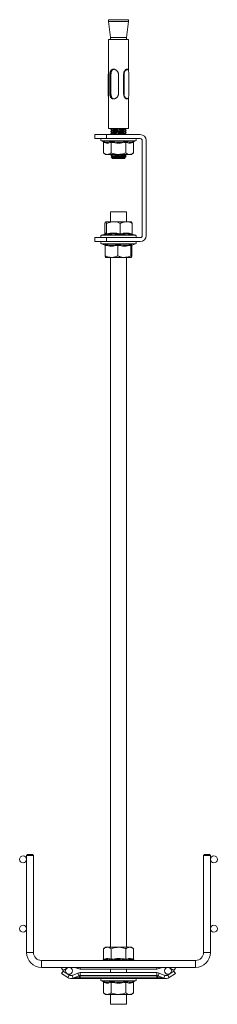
# Model space of a CAD drawing. Header units: millimetres. Extents: x 23 to 823, y -1198 to -144.
# Tile 4 of 5: x 43 to 143, y -641 to -144. Entities that reach past the tile are written whole.
import ezdxf

# ---------------------------------------------------------------- set-up
doc = ezdxf.new("R2010")
doc.units = ezdxf.units.MM

msp = doc.modelspace()

# ---------------------------------------------------------------- linework, layer by layer
at = {"color": 7, "linetype": 'Continuous', "lineweight": 15}
for p, q in [((88.03, -144.04), (88.03, -145.04)), ((88.03, -144.04), (90.78, -144.04)), ((90.78, -144.04), (98.03, -144.04)), ((98.03, -145.04), (98.03, -144.04)), ((88.03, -145.04), (89.01, -153.04)), ((98.03, -145.04), (88.03, -145.04)), ((97.05, -153.04), (98.03, -145.04)), ((88.03, -154.04), (88.03, -199.04)), ((98.03, -154.04), (88.03, -154.04)), ((97.05, -153.04), (89.01, -153.04)), ((89.03, -153.04), (89.03, -154.04)), ((97.03, -154.04), (97.03, -153.04)), ((98.03, -169.63), (98.03, -154.04)), ((87.84, -171.56), (87.84, -181.54)), ((87.92, -171.54), (88.03, -171.54)), ((87.92, -171.54), (87.92, -181.54)), ((88.68, -181.54), (88.68, -171.54)), ((88.68, -171.54), (89.23, -171.54)), ((89.23, -181.54), (89.23, -171.54)), ((92.99, -171.54), (92.99, -181.54)), ((95.59, -171.54), (95.59, -181.54)), ((95.59, -171.54), (95.71, -171.54)), ((95.71, -181.54), (95.71, -171.54)), ((97.37, -169.04), (97.34, -169.04)), ((98.22, -181.53), (98.22, -171.55)), ((98.22, -181.53), (98.22, -171.55)), ((87.92, -181.54), (88.03, -181.54)), ((88.68, -181.54), (89.23, -181.54)), ((95.59, -181.54), (95.71, -181.54)), ((98.03, -199.04), (98.03, -183.45)), ((97.34, -184.04), (97.37, -184.04)), ((81.03, -204.04), (81.03, -202.04)), ((81.03, -202.04), (87.03, -202.04)), ((87.03, -202.04), (87.03, -204.04)), ((104.03, -202.04), (87.03, -202.04)), ((98.03, -199.04), (88.03, -199.04)), ((89.94, -201.96), (89.79, -202.04)), ((96.88, -202.04), (96.99, -201.98)), ((87.03, -204.04), (81.03, -204.04)), ((84.49, -205.24), (85.13, -205.48)), ((85.52, -205.98), (85.52, -211.24)), ((87.03, -204.04), (104.03, -204.04)), ((89.28, -205.98), (89.28, -211.24)), ((96.78, -205.98), (96.78, -211.24)), ((100.54, -205.98), (100.54, -211.24)), ((100.93, -205.48), (101.57, -205.24)), ((105.03, -205.04), (105.03, -253.04)), ((107.03, -253.04), (107.03, -205.04)), ((85.52, -211.24), (86.53, -212.04)), ((86.53, -212.04), (87.4, -212.04)), ((93.03, -212.04), (87.4, -212.04)), ((89.33, -213.35), (90.03, -214.04)), ((93.03, -212.04), (98.66, -212.04)), ((96.03, -214.04), (96.41, -213.67)), ((96.4, -213.62), (96.14, -213.47)), ((98.66, -212.04), (99.53, -212.04)), ((99.53, -212.04), (100.54, -211.24)), ((90.03, -214.04), (91.68, -214.04)), ((91.68, -214.04), (96.03, -214.04)), ((89.03, -241.04), (89.03, -246.04)), ((89.03, -241.04), (93.03, -241.04)), ((93.03, -241.04), (97.03, -241.04)), ((97.03, -246.04), (97.03, -241.04)), ((86.12, -252.11), (86.12, -246.84)), ((90.49, -246.04), (86.58, -246.04)), ((87.04, -252.11), (87.04, -246.84)), ((96.94, -246.04), (90.49, -246.04)), ((93.95, -252.11), (93.95, -246.84)), ((96.94, -246.04), (99.53, -246.04)), ((99.94, -252.11), (99.94, -246.84)), ((86.16, -252.24), (84.49, -252.84)), ((86.09, -252.26), (86.12, -252.11)), ((101.57, -252.84), (99.96, -252.26)), ((100.02, -252.39), (100.03, -252.41)), ((100.03, -252.41), (100.04, -252.43)), ((81.03, -256.04), (81.03, -254.04)), ((81.03, -254.04), (87.03, -254.04)), ((87.03, -256.04), (81.03, -256.04)), ((84.49, -257.24), (86.19, -257.86)), ((86.33, -257.98), (86.33, -263.24)), ((87.03, -254.04), (87.03, -256.04)), ((104.03, -254.04), (87.03, -254.04)), ((104.03, -256.04), (87.03, -256.04)), ((92.62, -257.98), (92.62, -263.24)), ((99.31, -257.98), (99.31, -263.24)), ((99.73, -257.98), (99.73, -263.24)), ((99.87, -257.86), (101.57, -257.24)), ((86.54, -264.04), (89.47, -264.04)), ((89.03, -264.04), (89.03, -612.24)), ((89.47, -264.04), (95.96, -264.04)), ((95.96, -264.04), (99.52, -264.04)), ((97.03, -612.24), (97.03, -264.04)), ((47.03, -565.42), (46.53, -565.92)), ((46.53, -565.92), (46.53, -614.89)), ((50.03, -565.92), (46.53, -565.92)), ((47.03, -565.42), (49.53, -565.42)), ((50.03, -565.92), (49.53, -565.42)), ((50.03, -614.89), (50.03, -565.92)), ((136.53, -565.42), (136.03, -565.92)), ((136.03, -565.92), (136.03, -614.89)), ((139.53, -565.92), (136.03, -565.92)), ((136.53, -565.42), (139.03, -565.42)), ((139.53, -565.92), (139.03, -565.42)), ((139.53, -614.89), (139.53, -565.92)), ((86.53, -612.24), (85.52, -613.04)), ((85.52, -618.3), (85.52, -613.04)), ((87.4, -612.24), (86.53, -612.24)), ((93.03, -612.24), (87.4, -612.24)), ((89.28, -618.3), (89.28, -613.04)), ((93.03, -612.24), (98.66, -612.24)), ((96.78, -618.3), (96.78, -613.04)), ((99.53, -612.24), (98.66, -612.24)), ((100.54, -613.04), (99.53, -612.24)), ((100.54, -618.3), (100.54, -613.04)), ((132.03, -618.89), (54.03, -618.89)), ((85.13, -618.8), (84.89, -618.89)), ((101.17, -618.89), (100.93, -618.8)), ((54.03, -622.39), (132.03, -622.39)), ((64.21, -622.74), (64.76, -622.39)), ((64.21, -622.74), (65.03, -624)), ((64.21, -625.54), (65.03, -624.28)), ((64.21, -625.54), (67.33, -627.56)), ((65.03, -624), (67.51, -622.39)), ((65.03, -624.28), (68.15, -626.31)), ((69.53, -626.44), (72.44, -625.26)), ((70.88, -622.39), (72.44, -623.02)), ((73, -626.65), (72.44, -625.26)), ((73.56, -623.24), (112.5, -623.24)), ((73.56, -625.04), (73.56, -626.54)), ((73.56, -625.04), (112.5, -625.04)), ((89.03, -623.24), (89.03, -625.04)), ((97.03, -625.04), (97.03, -623.24)), ((112.5, -626.54), (112.5, -625.04)), ((113.62, -625.26), (113.06, -626.65)), ((113.62, -623.02), (115.18, -622.39)), ((113.62, -625.26), (116.53, -626.44)), ((117.91, -626.31), (121.03, -624.28)), ((118.55, -622.39), (121.03, -624)), ((118.73, -627.56), (121.85, -625.54)), ((121.03, -624), (121.85, -622.74)), ((121.03, -624.28), (121.85, -625.54)), ((121.3, -622.39), (121.85, -622.74)), ((67.33, -627.56), (68.15, -626.31)), ((69.77, -628.04), (69.09, -628.04)), ((69.53, -626.44), (70.09, -627.83)), ((73.16, -628.04), (69.77, -628.04)), ((70.09, -627.83), (73, -626.65)), ((70.09, -627.83), (70.12, -627.9)), ((73.56, -628.04), (73.16, -628.04)), ((73.26, -627.31), (73.56, -627.29)), ((73.56, -626.54), (112.5, -626.54)), ((73.56, -626.54), (73.56, -627.29)), ((73.56, -627.29), (112.5, -627.29)), ((73.56, -627.29), (73.56, -628.04)), ((89.54, -628.04), (73.56, -628.04)), ((84.49, -629.24), (85.13, -629.48)), ((85.52, -629.98), (85.52, -635.24)), ((89.28, -629.98), (89.28, -635.24)), ((93.03, -628.04), (89.54, -628.04)), ((96.52, -628.04), (93.03, -628.04)), ((112.5, -628.04), (96.52, -628.04)), ((96.78, -629.98), (96.78, -635.24)), ((100.54, -629.98), (100.54, -635.24)), ((100.93, -629.48), (101.57, -629.24)), ((112.5, -626.54), (112.5, -627.29)), ((112.5, -627.29), (112.8, -627.31)), ((112.5, -627.29), (112.5, -628.04)), ((112.9, -628.04), (112.5, -628.04)), ((116.29, -628.04), (112.9, -628.04)), ((113.06, -626.65), (115.97, -627.83)), ((115.97, -627.83), (115.94, -627.9)), ((115.97, -627.83), (116.53, -626.44)), ((117.91, -626.31), (118.73, -627.56)), ((85.52, -635.24), (86.53, -636.04)), ((86.53, -636.04), (87.4, -636.04)), ((93.03, -636.04), (87.4, -636.04)), ((89.03, -636.04), (89.03, -641.04)), ((93.03, -636.04), (98.66, -636.04)), ((97.03, -641.04), (97.03, -636.04)), ((98.66, -636.04), (99.53, -636.04)), ((99.53, -636.04), (100.54, -635.24)), ((89.03, -641.04), (93.03, -641.04)), ((93.03, -641.04), (97.03, -641.04))]:
    msp.add_line(p, q, dxfattribs=at)
at = {"color": 8, "linetype": 'Continuous', "lineweight": 15}
for p, q in [((93.03, -205.24), (84.49, -205.24)), ((101.57, -205.24), (93.03, -205.24)), ((84.49, -252.84), (98.17, -252.84)), ((98.17, -252.84), (101.57, -252.84)), ((100, -252.33), (100.3, -252.61)), ((101.57, -257.24), (84.49, -257.24)), ((50.03, -614.89), (46.53, -614.89)), ((136.03, -614.89), (139.53, -614.89)), ((54.03, -618.89), (54.03, -622.39)), ((132.03, -618.89), (132.03, -622.39)), ((72.44, -623.02), (72.69, -622.39)), ((73.56, -622.39), (73.56, -623.24)), ((112.5, -623.24), (112.5, -622.39)), ((113.37, -622.39), (113.62, -623.02)), ((93.03, -629.24), (84.49, -629.24)), ((101.57, -629.24), (93.03, -629.24))]:
    msp.add_line(p, q, dxfattribs=at)
at = {"color": 7, "linetype": 'Continuous', "lineweight": 15, "flags": 128}
for points in [[(95.87, -171.56), (95.87, -171.86), (95.87, -173.06), (95.87, -177.86), (95.87, -181.54)], [(70.12, -627.9), (70.53, -627.82), (71.06, -627.72), (71.71, -627.6), (72.45, -627.46), (73.26, -627.31)], [(73, -626.65), (73, -626.67), (73.02, -626.7), (73.04, -626.76), (73.07, -626.84), (73.11, -626.93), (73.16, -627.05), (73.21, -627.18), (73.26, -627.31)], [(113.06, -626.65), (113.06, -626.67), (113.04, -626.7), (113.02, -626.76), (112.99, -626.84), (112.95, -626.93), (112.9, -627.05), (112.85, -627.18), (112.8, -627.31)], [(112.8, -627.31), (113.61, -627.46), (114.35, -627.6), (115, -627.72), (115.53, -627.82), (115.94, -627.9)]]:
    msp.add_lwpolyline(points, dxfattribs=at)
at = {"color": 7, "linetype": 'Continuous', "lineweight": 15}
for centre in [(44.78, -567.92), (141.28, -567.92), (44.78, -602.92), (141.28, -602.92), (68.03, -624.14), (118.03, -624.14)]:
    msp.add_circle(centre, 1.75, dxfattribs=at)
for centre, radius, start, end in [((104.03, -205.04), 3, 0, 90), ((84.7, -204.66), 0.619, 90, 250), ((101.36, -204.66), 0.619, 290, 90), ((104.03, -205.04), 1, 0, 90), ((84.7, -253.43), 0.619, 110, 270), ((101.36, -253.43), 0.619, 270, 70), ((104.03, -253.04), 3, 270, 0), ((104.03, -253.04), 1, 270, 0), ((84.7, -256.66), 0.619, 90, 250), ((101.36, -256.66), 0.619, 290, 90), ((54.03, -614.89), 7.5, 180, 270), ((54.03, -614.89), 4, 180, 270), ((132.03, -614.89), 4, 270, 0), ((132.03, -614.89), 7.5, 270, 0), ((73.56, -620.24), 3, 248, 270), ((73.56, -628.04), 3, 90, 112), ((112.5, -620.24), 3, 270, 292), ((112.5, -628.04), 3, 68, 90), ((68.97, -625.05), 3, 237, 292), ((68.97, -625.05), 1.5, 237, 292), ((69.76, -627.53), 0.516, 271.3924, 313.9532), ((73.56, -628.04), 1.5, 90, 112), ((71.73, -627.46), 1.54, 337.7064, 5.4477), ((84.7, -628.66), 0.619, 90, 250), ((101.36, -628.66), 0.619, 290, 90), ((112.5, -628.04), 1.5, 68, 90), ((114.33, -627.46), 1.54, 174.5438, 202.3021), ((116.3, -627.53), 0.516, 226.0471, 268.609), ((117.09, -625.05), 3, 248, 303), ((117.09, -625.05), 1.5, 248, 303)]:
    msp.add_arc(centre, radius, start, end, dxfattribs=at)
for points, knots in [([(88.03, -169.78), (88.03, -169.78), (88.02, -169.83), (88, -169.93), (87.98, -170.09), (87.96, -170.27), (87.94, -170.47), (87.93, -170.71), (87.92, -170.98), (87.92, -171.26), (87.92, -171.45), (87.92, -171.54)], [0, 0, 0, 0, 0.0035153, 0.1066574, 0.2104743, 0.316527, 0.4234042, 0.5634739, 0.7058827, 0.8527, 1, 1, 1, 1]), ([(88.68, -171.54), (88.68, -171.48), (88.68, -171.29), (88.71, -171.03), (88.75, -170.78), (88.8, -170.54), (88.87, -170.31), (88.95, -170.1), (89.06, -169.88), (89.19, -169.69), (89.34, -169.52), (89.49, -169.37), (89.69, -169.24), (89.9, -169.14), (90.13, -169.08), (90.36, -169.04), (90.59, -169.04), (90.84, -169.07), (91.07, -169.12), (91.3, -169.2), (91.52, -169.3), (91.74, -169.43), (91.95, -169.58), (92.16, -169.75), (92.36, -169.95), (92.52, -170.16), (92.61, -170.3), (92.72, -170.47), (92.82, -170.7), (92.91, -170.95), (92.95, -171.14), (92.97, -171.26), (92.98, -171.39), (92.99, -171.48), (92.99, -171.54)], [0, 0, 0, 0, 0.024013, 0.072961, 0.097941, 0.121956, 0.170699, 0.195462, 0.221462, 0.274229, 0.301054, 0.32868, 0.37549, 0.413792, 0.439413, 0.482867, 0.518446, 0.541914, 0.589642, 0.613945, 0.637799, 0.686201, 0.710784, 0.73689, 0.789887, 0.816836, 0.835251, 0.853666, 0.891326, 0.929663, 0.952885, 0.964547, 0.976107, 1, 1, 1, 1]), ([(89.23, -171.54), (89.23, -171.48), (89.23, -171.3), (89.25, -171.05), (89.28, -170.81), (89.32, -170.58), (89.37, -170.36), (89.44, -170.16), (89.53, -169.95), (89.64, -169.75), (89.76, -169.59), (89.85, -169.49), (89.96, -169.38), (90.12, -169.26), (90.31, -169.17), (90.52, -169.09), (90.65, -169.07), (90.73, -169.06)], [0, 0, 0, 0, 0.0487057, 0.1481311, 0.1989344, 0.2476285, 0.3463901, 0.3964864, 0.4513835, 0.5626941, 0.6192053, 0.659638, 0.7000746, 0.7828538, 0.8671784, 0.9217738, 1, 1, 1, 1]), ([(97.34, -169.05), (97.34, -169.05), (97.26, -169.03), (97.07, -169.09), (96.77, -169.22), (96.47, -169.46), (96.18, -169.77), (95.93, -170.15), (95.67, -170.73), (95.62, -171.22), (95.59, -171.54)], [0, 0, 0, 0, 0.00229, 0.12776, 0.25244, 0.377828, 0.50299, 0.628007, 0.753358, 1, 1, 1, 1]), ([(95.71, -171.54), (95.75, -171.17), (95.81, -170.52), (96.25, -169.75), (96.73, -169.27), (97.21, -169.02), (97.6, -169.05), (97.82, -169.19), (97.88, -169.36), (97.88, -169.38)], [0, 0, 0, 0, 0.215959, 0.373389, 0.530839, 0.686038, 0.833941, 0.981298, 1, 1, 1, 1]), ([(95.71, -171.54), (95.72, -171.55), (95.75, -171.55), (95.79, -171.55), (95.83, -171.55), (95.85, -171.56), (95.87, -171.56)], [0, 0, 0, 0, 0.249565, 0.499302, 0.70855, 1, 1, 1, 1]), ([(98.22, -171.55), (98.22, -171.44), (98.21, -171.08), (98.2, -170.47), (98.14, -169.87), (97.99, -169.42), (97.72, -169.19), (97.34, -169.18), (96.87, -169.4), (96.41, -169.86), (95.97, -170.57), (95.91, -171.2), (95.87, -171.56)], [0, 0, 0, 0, 0.046904, 0.143913, 0.247597, 0.345737, 0.444363, 0.543845, 0.647815, 0.752457, 0.856204, 1, 1, 1, 1]), ([(98.22, -171.55), (98.22, -171.55), (98.22, -171.55), (98.22, -171.55), (98.22, -171.55)], [0, 0, 0, 0, 0.678632, 1, 1, 1, 1]), ([(88.03, -183.46), (88, -183.38), (87.9, -183.16), (87.86, -182.61), (87.85, -182.01), (87.84, -181.65), (87.84, -181.54)], [0, 0, 0, 0, 0.192396, 0.530601, 0.847016, 1, 1, 1, 1]), ([(87.84, -181.54), (87.84, -181.54), (87.84, -181.54), (87.84, -181.54), (87.85, -181.54), (87.88, -181.54), (87.9, -181.54), (87.92, -181.54)], [0, 0, 0, 0, 0.043621, 0.089527, 0.39322, 0.696527, 1, 1, 1, 1]), ([(87.92, -181.54), (87.92, -181.66), (87.92, -181.91), (87.93, -182.28), (87.94, -182.65), (87.97, -183), (88, -183.22), (88.03, -183.31), (88.03, -183.31)], [0, 0, 0, 0, 0.18549, 0.37962, 0.577015, 0.784191, 0.998367, 1, 1, 1, 1]), ([(92.99, -181.54), (92.99, -181.61), (92.98, -181.74), (92.96, -181.93), (92.91, -182.12), (92.83, -182.37), (92.72, -182.61), (92.59, -182.83), (92.47, -182.99), (92.34, -183.15), (92.2, -183.3), (92.04, -183.44), (91.82, -183.61), (91.55, -183.77), (91.29, -183.89), (91.03, -183.97), (90.78, -184.03), (90.54, -184.05), (90.3, -184.04), (90.1, -184.01), (89.91, -183.95), (89.72, -183.86), (89.55, -183.76), (89.39, -183.63), (89.28, -183.51), (89.18, -183.38), (89.08, -183.24), (89, -183.08), (88.89, -182.85), (88.8, -182.57), (88.74, -182.3), (88.7, -182.03), (88.68, -181.8), (88.68, -181.61), (88.68, -181.54)], [0, 0, 0, 0, 0.02402, 0.048419, 0.073008, 0.097988, 0.146281, 0.170743, 0.195505, 0.221506, 0.247827, 0.274315, 0.301139, 0.35208, 0.394661, 0.413863, 0.46112, 0.500664, 0.518498, 0.565727, 0.589695, 0.614, 0.661961, 0.686253, 0.710835, 0.736942, 0.763376, 0.78998, 0.816929, 0.8725, 0.91049, 0.92971, 0.976107, 1, 1, 1, 1]), ([(90.75, -184.03), (90.69, -184.02), (90.58, -184.01), (90.43, -183.97), (90.25, -183.9), (90.09, -183.8), (89.94, -183.69), (89.84, -183.59), (89.74, -183.47), (89.65, -183.34), (89.56, -183.2), (89.46, -182.99), (89.37, -182.72), (89.31, -182.44), (89.26, -182.19), (89.23, -181.91), (89.23, -181.67), (89.23, -181.54)], [0, 0, 0, 0, 0.0542082, 0.102862, 0.1522086, 0.2487111, 0.2975591, 0.3469618, 0.4008402, 0.4553598, 0.5101763, 0.5656307, 0.6864598, 0.7690192, 0.8107881, 0.9043427, 1, 1, 1, 1]), ([(95.59, -181.54), (95.63, -181.87), (95.68, -182.37), (95.94, -182.95), (96.19, -183.33), (96.48, -183.64), (96.78, -183.87), (97.08, -184.02), (97.25, -184.04), (97.34, -184.04)], [0, 0, 0, 0, 0.250543, 0.375979, 0.501124, 0.626374, 0.751993, 0.877111, 1, 1, 1, 1]), ([(97.87, -183.71), (97.87, -183.74), (97.8, -183.92), (97.56, -184.05), (97.16, -184.05), (96.7, -183.8), (96.24, -183.32), (95.88, -182.68), (95.76, -182.04), (95.72, -181.66), (95.71, -181.54)], [0, 0, 0, 0, 0.023584, 0.1794, 0.327895, 0.475841, 0.623974, 0.782463, 0.929948, 1, 1, 1, 1]), ([(95.71, -181.54), (95.73, -181.54), (95.76, -181.54), (95.81, -181.54), (95.84, -181.54), (95.86, -181.54), (95.87, -181.54), (95.87, -181.54)], [0, 0, 0, 0, 0.303441, 0.60676, 0.910544, 0.956507, 1, 1, 1, 1]), ([(95.87, -181.54), (95.88, -181.65), (95.91, -182.01), (96.03, -182.62), (96.4, -183.22), (96.85, -183.66), (97.3, -183.9), (97.69, -183.91), (97.98, -183.69), (98.14, -183.23), (98.21, -182.52), (98.21, -181.89), (98.22, -181.53)], [0, 0, 0, 0, 0.046904, 0.143915, 0.247606, 0.345741, 0.444368, 0.543851, 0.647823, 0.752465, 0.856219, 1, 1, 1, 1]), ([(89.79, -199.04), (89.69, -199.1), (89.45, -199.24), (89.21, -199.38), (89.07, -199.46)], [0, 0, 0, 0, 0.39724, 1, 1, 1, 1]), ([(89.94, -199.96), (89.79, -200.04), (89.5, -200.21), (89.21, -200.38), (89.07, -200.46)], [0, 0, 0, 0, 0.499835, 1, 1, 1, 1]), ([(89.94, -200.96), (89.79, -201.04), (89.5, -201.21), (89.21, -201.38), (89.07, -201.46)], [0, 0, 0, 0, 0.499805, 1, 1, 1, 1]), ([(89.08, -199.48), (89.22, -199.57), (89.5, -199.73), (89.78, -199.89), (89.92, -199.97)], [0, 0, 0, 0, 0.51659, 1, 1, 1, 1]), ([(89.08, -200.48), (89.22, -200.57), (89.5, -200.73), (89.78, -200.89), (89.92, -200.97)], [0, 0, 0, 0, 0.516574, 1, 1, 1, 1]), ([(89.08, -201.48), (89.22, -201.57), (89.5, -201.73), (89.78, -201.89), (89.92, -201.97)], [0, 0, 0, 0, 0.516574, 1, 1, 1, 1]), ([(89.13, -199.46), (89.15, -199.45), (89.2, -199.41), (89.96, -199.36), (91.2, -199.29), (92.73, -199.23), (94.16, -199.18), (95.31, -199.13), (96.09, -199.08), (96.43, -199.06), (96.57, -199.04)], [0, 0, 0, 0, 0.1025739, 0.2519737, 0.401373, 0.5507708, 0.7001688, 0.8077516, 0.9170247, 1, 1, 1, 1]), ([(89.13, -200.46), (89.15, -200.45), (89.2, -200.41), (89.96, -200.36), (91.2, -200.29), (92.73, -200.23), (94.16, -200.18), (95.31, -200.13), (96.09, -200.08), (96.7, -200.04), (97.05, -200), (96.98, -199.98), (96.98, -199.98)], [0, 0, 0, 0, 0.089013, 0.218662, 0.34831, 0.477957, 0.607605, 0.700965, 0.795791, 0.867797, 0.997445, 1, 1, 1, 1]), ([(89.13, -201.46), (89.15, -201.45), (89.2, -201.41), (89.96, -201.36), (91.2, -201.29), (92.73, -201.23), (94.16, -201.18), (95.31, -201.13), (96.09, -201.08), (96.7, -201.04), (97.05, -201), (96.98, -200.98), (96.98, -200.98)], [0, 0, 0, 0, 0.089013, 0.218662, 0.34831, 0.477957, 0.607605, 0.700965, 0.795791, 0.867797, 0.997445, 1, 1, 1, 1]), ([(89.97, -199.96), (89.96, -199.95), (89.96, -199.94), (90.15, -199.91), (90.62, -199.86), (91.6, -199.79), (92.8, -199.73), (94.03, -199.67), (95.1, -199.61), (95.89, -199.54), (96.04, -199.5), (96.12, -199.48)], [0, 0, 0, 0, 0.030061, 0.084129, 0.215298, 0.346467, 0.477635, 0.608804, 0.739972, 0.87114, 1, 1, 1, 1]), ([(89.97, -200.96), (89.96, -200.95), (89.96, -200.94), (90.15, -200.91), (90.62, -200.86), (91.6, -200.79), (92.8, -200.73), (94.03, -200.67), (95.1, -200.61), (95.89, -200.54), (96.04, -200.5), (96.12, -200.48)], [0, 0, 0, 0, 0.030061, 0.084129, 0.215298, 0.346466, 0.477635, 0.608804, 0.739972, 0.87114, 1, 1, 1, 1]), ([(89.97, -201.96), (89.96, -201.95), (89.96, -201.94), (90.15, -201.91), (90.62, -201.86), (91.6, -201.79), (92.8, -201.73), (94.03, -201.67), (95.1, -201.61), (95.89, -201.54), (96.04, -201.5), (96.12, -201.48)], [0, 0, 0, 0, 0.030061, 0.08413, 0.215299, 0.346467, 0.477635, 0.608803, 0.739972, 0.87114, 1, 1, 1, 1]), ([(96.12, -199.48), (96.26, -199.4), (96.52, -199.25), (96.77, -199.11), (96.88, -199.04)], [0, 0, 0, 0, 0.572307, 1, 1, 1, 1]), ([(96.12, -200.48), (96.26, -200.4), (96.55, -200.23), (96.84, -200.06), (96.99, -199.98)], [0, 0, 0, 0, 0.499822, 1, 1, 1, 1]), ([(96.12, -201.48), (96.26, -201.4), (96.55, -201.23), (96.84, -201.06), (96.99, -200.98)], [0, 0, 0, 0, 0.499822, 1, 1, 1, 1]), ([(96.98, -199.96), (96.84, -199.87), (96.56, -199.71), (96.28, -199.55), (96.14, -199.47)], [0, 0, 0, 0, 0.517908, 1, 1, 1, 1]), ([(96.98, -200.96), (96.84, -200.87), (96.56, -200.71), (96.28, -200.55), (96.14, -200.47)], [0, 0, 0, 0, 0.517908, 1, 1, 1, 1]), ([(96.98, -201.96), (96.84, -201.87), (96.56, -201.71), (96.28, -201.55), (96.14, -201.47)], [0, 0, 0, 0, 0.517893, 1, 1, 1, 1]), ([(96.57, -202.04), (96.81, -202.02), (97.05, -202), (96.98, -201.98), (96.98, -201.98)], [0, 0, 0, 0, 0.9806742, 1, 1, 1, 1]), ([(85.13, -205.48), (85.29, -205.54), (86.1, -205.81), (87.44, -205.99), (88.57, -205.64), (89.08, -205.48)], [0, 0, 0, 0, 0.120963, 0.606826, 1, 1, 1, 1]), ([(85.13, -205.48), (85.14, -205.48), (85.19, -205.5), (85.3, -205.56), (85.42, -205.68), (85.51, -205.82), (85.52, -205.93), (85.52, -205.98)], [0, 0, 0, 0, 0.006863, 0.267578, 0.52861, 0.763806, 1, 1, 1, 1]), ([(89.28, -205.98), (88.66, -206.15), (87.41, -206.5), (86.16, -206.15), (85.52, -205.98)], [0, 0, 0, 0, 0.492172, 1, 1, 1, 1]), ([(89.08, -205.48), (89.4, -205.54), (90.98, -205.81), (93.64, -205.99), (95.95, -205.64), (96.98, -205.48)], [0, 0, 0, 0, 0.120964, 0.606824, 1, 1, 1, 1]), ([(89.28, -205.98), (89.27, -205.93), (89.27, -205.82), (89.23, -205.68), (89.16, -205.56), (89.11, -205.5), (89.08, -205.48), (89.08, -205.48)], [0, 0, 0, 0, 0.236197, 0.471378, 0.732418, 0.99315, 1, 1, 1, 1]), ([(96.78, -205.98), (95.55, -206.15), (93.05, -206.5), (90.55, -206.15), (89.28, -205.98)], [0, 0, 0, 0, 0.492169, 1, 1, 1, 1]), ([(96.78, -205.98), (96.79, -205.93), (96.79, -205.82), (96.83, -205.68), (96.9, -205.56), (96.95, -205.5), (96.98, -205.48), (96.98, -205.48)], [0, 0, 0, 0, 0.236193, 0.471376, 0.732412, 0.99314, 1, 1, 1, 1]), ([(100.54, -205.98), (99.92, -206.15), (98.67, -206.5), (97.42, -206.15), (96.78, -205.98)], [0, 0, 0, 0, 0.492169, 1, 1, 1, 1]), ([(96.98, -205.48), (97.13, -205.54), (97.91, -205.81), (99.23, -205.99), (100.4, -205.64), (100.93, -205.48)], [0, 0, 0, 0, 0.120963, 0.606825, 1, 1, 1, 1]), ([(100.54, -205.98), (100.54, -205.93), (100.55, -205.82), (100.64, -205.68), (100.76, -205.56), (100.87, -205.5), (100.92, -205.48), (100.93, -205.48)], [0, 0, 0, 0, 0.236193, 0.471377, 0.732424, 0.993137, 1, 1, 1, 1]), ([(85.52, -211.24), (85.79, -211.44), (86.32, -211.82), (86.96, -212.03), (87.32, -212.04), (87.4, -212.04)], [0, 0, 0, 0, 0.434797, 0.879849, 1, 1, 1, 1]), ([(87.4, -212.04), (87.9, -211.94), (88.54, -211.81), (89.14, -211.35), (89.28, -211.24)], [0, 0, 0, 0, 0.769007, 1, 1, 1, 1]), ([(89.94, -211.96), (89.79, -212.04), (89.5, -212.21), (89.21, -212.38), (89.07, -212.46)], [0, 0, 0, 0, 0.499805, 1, 1, 1, 1]), ([(89.08, -212.48), (89.22, -212.57), (89.5, -212.73), (89.78, -212.89), (89.92, -212.97)], [0, 0, 0, 0, 0.516574, 1, 1, 1, 1]), ([(89.13, -212.46), (89.15, -212.45), (89.2, -212.41), (89.96, -212.36), (91.2, -212.29), (92.73, -212.23), (94.16, -212.17), (95.31, -212.13), (96.09, -212.08), (96.43, -212.06), (96.57, -212.04)], [0, 0, 0, 0, 0.1025739, 0.2519737, 0.401373, 0.5507708, 0.700169, 0.8077516, 0.9170247, 1, 1, 1, 1]), ([(93.03, -212.04), (92.87, -212.04), (91.68, -212.02), (90.41, -211.69), (89.36, -211.28), (89.28, -211.24)], [0, 0, 0, 0, 0.127942, 0.927354, 1, 1, 1, 1]), ([(96.11, -213.08), (95.78, -213.09), (95.14, -213.11), (93.86, -213.15), (92.52, -213.18), (91.26, -213.22), (90.22, -213.25), (89.55, -213.29), (89.26, -213.31), (89.34, -213.32), (89.35, -213.33)], [0, 0, 0, 0, 0.140949, 0.281909, 0.422024, 0.560146, 0.698321, 0.833616, 0.968954, 1, 1, 1, 1]), ([(89.94, -212.96), (89.79, -213.04), (89.59, -213.16), (89.38, -213.28), (89.32, -213.32)], [0, 0, 0, 0, 0.706596, 1, 1, 1, 1]), ([(89.97, -212.96), (89.96, -212.95), (89.96, -212.94), (90.15, -212.91), (90.62, -212.86), (91.6, -212.79), (92.8, -212.73), (94.03, -212.67), (95.1, -212.61), (95.89, -212.55), (96.04, -212.5), (96.12, -212.48)], [0, 0, 0, 0, 0.030061, 0.08413, 0.215298, 0.346467, 0.477635, 0.608804, 0.739973, 0.87114, 1, 1, 1, 1]), ([(89.97, -213.94), (90.02, -213.91), (90.11, -213.83), (90.67, -213.7), (91.51, -213.58), (92.59, -213.46), (93.79, -213.33), (95.06, -213.21), (95.74, -213.13), (96.11, -213.08)], [0, 0, 0, 0, 0.125074, 0.255355, 0.392056, 0.529246, 0.678022, 0.826657, 1, 1, 1, 1]), ([(89.97, -213.94), (90, -213.94), (90.12, -213.91), (90.63, -213.86), (91.6, -213.79), (92.8, -213.73), (94.03, -213.67), (95.1, -213.61), (95.89, -213.54), (96.04, -213.5), (96.12, -213.48)], [0, 0, 0, 0, 0.0557441, 0.1909784, 0.326212, 0.4614452, 0.5966795, 0.7319134, 0.8671461, 1, 1, 1, 1]), ([(96.4, -213.63), (96.4, -213.64), (96.42, -213.67), (95.97, -213.7), (95.22, -213.73), (94.21, -213.77), (93.1, -213.8), (92, -213.84), (91.04, -213.87), (90.34, -213.9), (90.04, -213.93), (89.98, -213.94), (89.97, -213.94)], [0, 0, 0, 0, 0.096243, 0.210325, 0.324012, 0.435428, 0.546909, 0.656019, 0.7648, 0.872087, 0.978187, 1, 1, 1, 1]), ([(96.78, -211.24), (96.47, -211.36), (95.71, -211.65), (94.46, -211.97), (93.51, -212.02), (93.03, -212.04)], [0, 0, 0, 0, 0.2633219, 0.6276178, 1, 1, 1, 1]), ([(96.11, -213.08), (96.27, -213.07), (96.72, -213.04), (97.05, -213), (96.98, -212.98), (96.98, -212.98)], [0, 0, 0, 0, 0.352609, 0.987489, 1, 1, 1, 1]), ([(96.12, -212.48), (96.26, -212.4), (96.54, -212.24), (96.82, -212.08), (96.95, -212)], [0, 0, 0, 0, 0.5235245, 1, 1, 1, 1]), ([(96.12, -213.48), (96.26, -213.4), (96.55, -213.23), (96.84, -213.06), (96.99, -212.98)], [0, 0, 0, 0, 0.499822, 1, 1, 1, 1]), ([(96.98, -212.96), (96.84, -212.87), (96.56, -212.71), (96.28, -212.55), (96.14, -212.47)], [0, 0, 0, 0, 0.517893, 1, 1, 1, 1]), ([(96.78, -211.24), (97.05, -211.44), (97.58, -211.82), (98.22, -212.03), (98.58, -212.04), (98.66, -212.04)], [0, 0, 0, 0, 0.434795, 0.879846, 1, 1, 1, 1]), ([(98.66, -212.04), (99.15, -211.94), (99.8, -211.81), (100.4, -211.35), (100.54, -211.24)], [0, 0, 0, 0, 0.769009, 1, 1, 1, 1]), ([(86.58, -246.04), (86.46, -246.14), (86.3, -246.27), (86.15, -246.74), (86.12, -246.84)], [0, 0, 0, 0, 0.769007, 1, 1, 1, 1]), ([(87.04, -246.84), (86.97, -246.65), (86.84, -246.27), (86.69, -246.06), (86.6, -246.05), (86.58, -246.04)], [0, 0, 0, 0, 0.434796, 0.879847, 1, 1, 1, 1]), ([(90.49, -246.04), (89.58, -246.14), (88.4, -246.27), (87.29, -246.74), (87.04, -246.84)], [0, 0, 0, 0, 0.7690062, 1, 1, 1, 1]), ([(93.95, -246.84), (93.46, -246.65), (92.48, -246.27), (91.3, -246.06), (90.63, -246.05), (90.49, -246.04)], [0, 0, 0, 0, 0.4347979, 0.8798477, 1, 1, 1, 1]), ([(93.95, -246.84), (94.2, -246.72), (95.16, -246.26), (96.19, -246.14), (96.94, -246.04)], [0, 0, 0, 0, 0.263895, 1, 1, 1, 1]), ([(96.94, -246.04), (97.07, -246.05), (98.02, -246.07), (99.04, -246.4), (99.87, -246.81), (99.94, -246.84)], [0, 0, 0, 0, 0.127944, 0.9273559, 1, 1, 1, 1]), ([(99.48, -246.04), (99.6, -246.14), (99.76, -246.27), (99.91, -246.74), (99.94, -246.84)], [0, 0, 0, 0, 0.769007, 1, 1, 1, 1]), ([(86.12, -252.11), (86.27, -251.94), (86.58, -251.59), (86.88, -251.94), (87.04, -252.11)], [0, 0, 0, 0, 0.4921704, 1, 1, 1, 1]), ([(87.04, -252.11), (87.03, -252.16), (87.02, -252.27), (86.95, -252.41), (86.86, -252.53), (86.77, -252.59), (86.73, -252.61), (86.72, -252.61)], [0, 0, 0, 0, 0.236103, 0.471376, 0.732417, 0.993158, 1, 1, 1, 1]), ([(93.99, -252.61), (93.7, -252.55), (92.84, -252.39), (91.37, -252.22), (89.7, -252.2), (88.15, -252.35), (87.2, -252.52), (86.72, -252.61)], [0, 0, 0, 0, 0.120866, 0.362779, 0.606919, 0.80296, 1, 1, 1, 1]), ([(87.04, -252.11), (88.17, -251.94), (90.47, -251.59), (92.78, -251.94), (93.95, -252.11)], [0, 0, 0, 0, 0.492172, 1, 1, 1, 1]), ([(93.95, -252.11), (94.93, -251.94), (96.93, -251.59), (98.92, -251.94), (99.94, -252.11)], [0, 0, 0, 0, 0.49217, 1, 1, 1, 1]), ([(93.95, -252.11), (93.95, -252.16), (93.95, -252.27), (93.96, -252.41), (93.97, -252.53), (93.99, -252.59), (93.99, -252.61), (93.99, -252.61)], [0, 0, 0, 0, 0.2361107, 0.4713826, 0.7324244, 0.993153, 1, 1, 1, 1]), ([(100.3, -252.61), (100.04, -252.55), (98.77, -252.28), (96.64, -252.1), (94.81, -252.45), (93.99, -252.61)], [0, 0, 0, 0, 0.120965, 0.606826, 1, 1, 1, 1]), ([(99.94, -252.11), (99.94, -252.16), (99.96, -252.27), (100.03, -252.41), (100.15, -252.53), (100.25, -252.59), (100.3, -252.61), (100.3, -252.61)], [0, 0, 0, 0, 0.236108, 0.471377, 0.732419, 0.993139, 1, 1, 1, 1]), ([(85.98, -257.48), (86.25, -257.54), (87.05, -257.7), (88.39, -257.87), (89.91, -257.89), (91.31, -257.74), (92.17, -257.57), (92.59, -257.48)], [0, 0, 0, 0, 0.120862, 0.362777, 0.60692, 0.802958, 1, 1, 1, 1]), ([(85.98, -257.48), (85.99, -257.48), (86.04, -257.5), (86.13, -257.56), (86.24, -257.68), (86.32, -257.82), (86.33, -257.93), (86.33, -257.98)], [0, 0, 0, 0, 0.006849, 0.267578, 0.528613, 0.763889, 1, 1, 1, 1]), ([(92.62, -257.98), (91.59, -258.15), (89.49, -258.5), (87.4, -258.15), (86.33, -257.98)], [0, 0, 0, 0, 0.492173, 1, 1, 1, 1]), ([(92.59, -257.48), (92.87, -257.54), (94.28, -257.81), (96.65, -257.99), (98.72, -257.64), (99.64, -257.48)], [0, 0, 0, 0, 0.120966, 0.606824, 1, 1, 1, 1]), ([(92.59, -257.48), (92.59, -257.48), (92.6, -257.5), (92.6, -257.56), (92.61, -257.68), (92.62, -257.82), (92.62, -257.93), (92.62, -257.98)], [0, 0, 0, 0, 0.006872, 0.267599, 0.528626, 0.763896, 1, 1, 1, 1]), ([(99.31, -257.98), (98.21, -258.15), (95.98, -258.5), (93.75, -258.15), (92.62, -257.98)], [0, 0, 0, 0, 0.492169, 1, 1, 1, 1]), ([(99.64, -257.48), (99.64, -257.48), (99.59, -257.5), (99.5, -257.56), (99.4, -257.68), (99.33, -257.82), (99.32, -257.93), (99.31, -257.98)], [0, 0, 0, 0, 0.006859, 0.267598, 0.528624, 0.76389, 1, 1, 1, 1]), ([(99.73, -257.98), (99.66, -258.15), (99.52, -258.5), (99.38, -258.15), (99.31, -257.98)], [0, 0, 0, 0, 0.49217, 1, 1, 1, 1]), ([(99.69, -257.99), (99.68, -257.97), (99.66, -257.95), (99.82, -257.91), (99.87, -257.9)], [0, 0, 0, 0, 0.721374, 1, 1, 1, 1]), ([(86.33, -263.24), (86.6, -263.37), (87.6, -263.83), (88.68, -263.95), (89.47, -264.04)], [0, 0, 0, 0, 0.2638955, 1, 1, 1, 1]), ([(86.54, -264.04), (86.48, -263.94), (86.41, -263.81), (86.35, -263.35), (86.33, -263.24)], [0, 0, 0, 0, 0.769008, 1, 1, 1, 1]), ([(89.47, -264.04), (89.61, -264.04), (90.61, -264.02), (91.67, -263.69), (92.54, -263.28), (92.62, -263.24)], [0, 0, 0, 0, 0.1279451, 0.927357, 1, 1, 1, 1]), ([(92.62, -263.24), (93.09, -263.44), (94.04, -263.82), (95.18, -264.03), (95.83, -264.04), (95.96, -264.04)], [0, 0, 0, 0, 0.434792, 0.879846, 1, 1, 1, 1]), ([(95.96, -264.04), (96.85, -263.94), (98, -263.81), (99.07, -263.35), (99.31, -263.24)], [0, 0, 0, 0, 0.769004, 1, 1, 1, 1]), ([(99.31, -263.24), (99.34, -263.44), (99.4, -263.82), (99.47, -264.03), (99.51, -264.04), (99.52, -264.04)], [0, 0, 0, 0, 0.4347913, 0.8798448, 1, 1, 1, 1]), ([(99.52, -264.04), (99.57, -263.94), (99.65, -263.81), (99.71, -263.35), (99.73, -263.24)], [0, 0, 0, 0, 0.7690043, 1, 1, 1, 1]), ([(87.4, -612.24), (86.91, -612.34), (86.26, -612.47), (85.66, -612.93), (85.52, -613.04)], [0, 0, 0, 0, 0.769009, 1, 1, 1, 1]), ([(89.28, -613.04), (89.01, -612.85), (88.48, -612.46), (87.84, -612.25), (87.48, -612.24), (87.4, -612.24)], [0, 0, 0, 0, 0.434793, 0.879845, 1, 1, 1, 1]), ([(89.28, -613.04), (89.59, -612.92), (90.79, -612.45), (92.08, -612.33), (93.03, -612.24)], [0, 0, 0, 0, 0.263901, 1, 1, 1, 1]), ([(93.03, -612.24), (93.19, -612.24), (94.38, -612.26), (95.65, -612.6), (96.7, -613), (96.78, -613.04)], [0, 0, 0, 0, 0.1279495, 0.9273577, 1, 1, 1, 1]), ([(98.66, -612.24), (98.16, -612.34), (97.52, -612.47), (96.92, -612.93), (96.78, -613.04)], [0, 0, 0, 0, 0.769005, 1, 1, 1, 1]), ([(100.54, -613.04), (100.27, -612.85), (99.74, -612.46), (99.1, -612.25), (98.74, -612.24), (98.66, -612.24)], [0, 0, 0, 0, 0.4347946, 0.8798503, 1, 1, 1, 1]), ([(85.52, -618.3), (85.52, -618.35), (85.51, -618.46), (85.42, -618.61), (85.3, -618.72), (85.19, -618.78), (85.14, -618.8), (85.13, -618.8)], [0, 0, 0, 0, 0.236168, 0.471379, 0.732422, 0.993153, 1, 1, 1, 1]), ([(89.08, -618.8), (88.93, -618.75), (88.46, -618.58), (87.67, -618.41), (86.77, -618.4), (85.92, -618.54), (85.4, -618.71), (85.13, -618.8)], [0, 0, 0, 0, 0.120865, 0.36278, 0.606919, 0.802961, 1, 1, 1, 1]), ([(85.52, -618.3), (86.14, -618.13), (87.39, -617.79), (88.64, -618.13), (89.28, -618.3)], [0, 0, 0, 0, 0.49217, 1, 1, 1, 1]), ([(89.28, -618.3), (89.27, -618.35), (89.27, -618.46), (89.23, -618.61), (89.16, -618.72), (89.11, -618.78), (89.08, -618.8), (89.08, -618.8)], [0, 0, 0, 0, 0.23617, 0.471367, 0.732418, 0.993166, 1, 1, 1, 1]), ([(96.98, -618.8), (96.66, -618.75), (95.08, -618.47), (92.41, -618.29), (90.11, -618.64), (89.08, -618.8)], [0, 0, 0, 0, 0.120966, 0.606825, 1, 1, 1, 1]), ([(89.28, -618.3), (90.51, -618.13), (93.01, -617.79), (95.51, -618.13), (96.78, -618.3)], [0, 0, 0, 0, 0.492171, 1, 1, 1, 1]), ([(96.78, -618.3), (97.4, -618.13), (98.65, -617.79), (99.9, -618.13), (100.54, -618.3)], [0, 0, 0, 0, 0.492171, 1, 1, 1, 1]), ([(96.78, -618.3), (96.79, -618.35), (96.79, -618.46), (96.83, -618.61), (96.9, -618.72), (96.95, -618.78), (96.98, -618.8), (96.98, -618.8)], [0, 0, 0, 0, 0.236167, 0.471365, 0.732411, 0.993156, 1, 1, 1, 1]), ([(100.93, -618.8), (100.77, -618.75), (99.96, -618.47), (98.62, -618.29), (97.48, -618.64), (96.98, -618.8)], [0, 0, 0, 0, 0.120964, 0.606826, 1, 1, 1, 1]), ([(100.93, -618.8), (100.92, -618.8), (100.87, -618.78), (100.76, -618.72), (100.64, -618.61), (100.55, -618.46), (100.54, -618.35), (100.54, -618.3)], [0, 0, 0, 0, 0.006847, 0.267577, 0.528634, 0.763834, 1, 1, 1, 1]), ([(69.11, -628.04), (69.11, -628.04), (69.11, -628.04), (69.12, -628.04), (69.16, -628.04), (69.32, -628.03), (69.65, -628), (69.94, -627.94), (70.12, -627.9)], [0, 0, 0, 0, 0.00591, 0.013791, 0.034179, 0.124188, 0.481062, 1, 1, 1, 1]), ([(85.13, -629.48), (85.29, -629.54), (86.1, -629.81), (87.44, -629.99), (88.57, -629.64), (89.08, -629.48)], [0, 0, 0, 0, 0.120963, 0.606826, 1, 1, 1, 1]), ([(85.13, -629.48), (85.14, -629.48), (85.19, -629.5), (85.3, -629.56), (85.42, -629.68), (85.51, -629.82), (85.52, -629.93), (85.52, -629.98)], [0, 0, 0, 0, 0.006847, 0.267578, 0.528621, 0.763832, 1, 1, 1, 1]), ([(89.28, -629.98), (88.66, -630.15), (87.41, -630.5), (86.16, -630.15), (85.52, -629.98)], [0, 0, 0, 0, 0.492172, 1, 1, 1, 1]), ([(89.08, -629.48), (89.4, -629.54), (90.98, -629.81), (93.64, -629.99), (95.95, -629.64), (96.98, -629.48)], [0, 0, 0, 0, 0.120964, 0.606824, 1, 1, 1, 1]), ([(89.28, -629.98), (89.27, -629.93), (89.27, -629.82), (89.23, -629.68), (89.16, -629.56), (89.11, -629.5), (89.08, -629.48), (89.08, -629.48)], [0, 0, 0, 0, 0.23617, 0.471367, 0.732418, 0.993166, 1, 1, 1, 1]), ([(96.78, -629.98), (95.55, -630.15), (93.05, -630.5), (90.55, -630.15), (89.28, -629.98)], [0, 0, 0, 0, 0.492169, 1, 1, 1, 1]), ([(96.78, -629.98), (96.79, -629.93), (96.79, -629.82), (96.83, -629.68), (96.9, -629.56), (96.95, -629.5), (96.98, -629.48), (96.98, -629.48)], [0, 0, 0, 0, 0.236167, 0.471365, 0.732411, 0.993156, 1, 1, 1, 1]), ([(100.54, -629.98), (99.92, -630.15), (98.67, -630.5), (97.42, -630.15), (96.78, -629.98)], [0, 0, 0, 0, 0.492169, 1, 1, 1, 1]), ([(96.98, -629.48), (97.13, -629.54), (97.6, -629.7), (98.39, -629.87), (99.29, -629.89), (100.14, -629.74), (100.66, -629.57), (100.93, -629.48)], [0, 0, 0, 0, 0.120863, 0.362778, 0.606919, 0.802961, 1, 1, 1, 1]), ([(100.54, -629.98), (100.54, -629.93), (100.55, -629.82), (100.64, -629.68), (100.76, -629.56), (100.87, -629.5), (100.92, -629.48), (100.93, -629.48)], [0, 0, 0, 0, 0.236166, 0.471366, 0.732423, 0.993153, 1, 1, 1, 1]), ([(115.94, -627.9), (116.2, -627.95), (116.5, -628.02), (116.82, -628.04), (116.9, -628.04), (116.93, -628.04), (116.94, -628.04), (116.95, -628.04), (116.95, -628.04), (116.95, -628.04)], [0, 0, 0, 0, 0.761641, 0.877731, 0.949706, 0.984114, 0.991538, 0.997387, 1, 1, 1, 1]), ([(116.97, -628.04), (116.97, -628.04), (116.96, -628.04), (116.75, -628.04), (116.51, -628.04), (116.29, -628.04)], [0, 0, 0, 0, 0.005852, 0.088568, 1, 1, 1, 1]), ([(85.52, -635.24), (85.79, -635.44), (86.32, -635.82), (86.96, -636.03), (87.32, -636.04), (87.4, -636.04)], [0, 0, 0, 0, 0.434795, 0.879848, 1, 1, 1, 1]), ([(87.4, -636.04), (87.9, -635.94), (88.54, -635.81), (89.14, -635.35), (89.28, -635.24)], [0, 0, 0, 0, 0.769007, 1, 1, 1, 1]), ([(93.03, -636.04), (92.87, -636.04), (91.68, -636.02), (90.41, -635.69), (89.36, -635.28), (89.28, -635.24)], [0, 0, 0, 0, 0.127942, 0.927354, 1, 1, 1, 1]), ([(96.78, -635.24), (96.47, -635.37), (95.26, -635.83), (93.98, -635.95), (93.03, -636.04)], [0, 0, 0, 0, 0.263896, 1, 1, 1, 1]), ([(96.78, -635.24), (97.05, -635.44), (97.58, -635.82), (98.22, -636.03), (98.58, -636.04), (98.66, -636.04)], [0, 0, 0, 0, 0.434792, 0.879846, 1, 1, 1, 1]), ([(98.66, -636.04), (99.15, -635.94), (99.8, -635.81), (100.4, -635.35), (100.54, -635.24)], [0, 0, 0, 0, 0.769009, 1, 1, 1, 1])]:
    msp.add_open_spline(points, degree=3, knots=knots, dxfattribs=at)
at = {"color": 8, "linetype": 'Continuous', "lineweight": 15}
for points, knots in [([(86.72, -252.61), (86.69, -252.55), (86.51, -252.27), (86.32, -252.25), (86.16, -252.24)], [0, 0, 0, 0, 0.199794, 1, 1, 1, 1]), ([(86.2, -257.83), (86.19, -257.84), (86.13, -257.92), (86.05, -257.68), (85.98, -257.48)], [0, 0, 0, 0, 0.131231, 1, 1, 1, 1]), ([(99.64, -257.48), (99.65, -257.54), (99.72, -257.79), (99.8, -257.81), (99.86, -257.83)], [0, 0, 0, 0, 0.220963, 1, 1, 1, 1])]:
    msp.add_open_spline(points, degree=3, knots=knots, dxfattribs=at)

doc.saveas('drawing.dxf')
